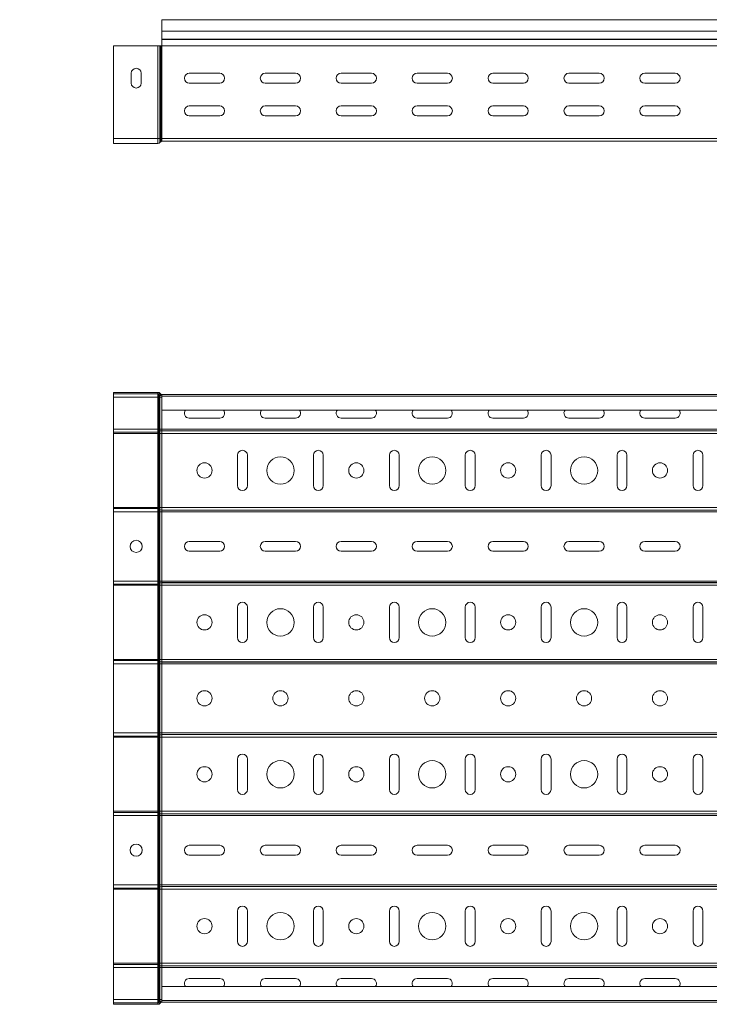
# Model space of a CAD drawing. Header units: millimetres. Extents: x -687 to 2818, y -3045 to -151.
# Tile 2 of 11: x 256 to 710, y -3045 to -2396. Entities that reach past the tile are written whole.
import ezdxf

# ---------------------------------------------------------------- set-up
doc = ezdxf.new("R2010")
doc.units = ezdxf.units.MM
doc.styles.add('SLDTEXTSTYLE0', font='TXT', dxfattribs={"width": 0.7, "bigfont": 'bigfont'})

msp = doc.modelspace()

# ---------------------------------------------------------------- linework, layer by layer
at = {"color": 7, "linetype": 'Continuous', "lineweight": 15}
for p, q in [((2817.81, -2396.49), (349.81, -2396.49)), ((349.81, -2403.95), (349.81, -2396.49)), ((349.81, -2403.95), (2817.81, -2403.95)), ((349.81, -2409.26), (349.81, -2403.95)), ((349.81, -2409.62), (349.81, -2409.26)), ((349.81, -2409.26), (2817.81, -2409.26)), ((349.81, -2413.75), (349.81, -2409.62)), ((349.81, -2409.62), (2817.81, -2409.62)), ((347.14, -2413.75), (317.81, -2413.75)), ((317.81, -2413.75), (317.81, -2474.69)), ((347.14, -2413.75), (347.14, -2474.69)), ((348.47, -2413.75), (347.14, -2413.75)), ((348.47, -2413.75), (348.47, -2474.69)), ((348.94, -2413.75), (348.47, -2413.75)), ((348.94, -2413.75), (348.94, -2474.69)), ((349.61, -2413.75), (348.94, -2413.75)), ((349.61, -2413.75), (349.61, -2474.69)), ((349.81, -2413.75), (349.61, -2413.75)), ((349.81, -2413.75), (2817.81, -2413.75)), ((349.81, -2474.69), (349.81, -2413.75)), ((329.56, -2431.74), (329.56, -2438.24)), ((336.06, -2438.24), (336.06, -2431.74)), ((387.81, -2431.74), (367.81, -2431.74)), ((437.81, -2431.74), (417.81, -2431.74)), ((487.81, -2431.74), (467.81, -2431.74)), ((537.81, -2431.74), (517.81, -2431.74)), ((587.81, -2431.74), (567.81, -2431.74)), ((637.81, -2431.74), (617.81, -2431.74)), ((687.81, -2431.74), (667.81, -2431.74)), ((367.81, -2438.24), (387.81, -2438.24)), ((417.81, -2438.24), (437.81, -2438.24)), ((467.81, -2438.24), (487.81, -2438.24)), ((517.81, -2438.24), (537.81, -2438.24)), ((567.81, -2438.24), (587.81, -2438.24)), ((617.81, -2438.24), (637.81, -2438.24)), ((667.81, -2438.24), (687.81, -2438.24)), ((387.81, -2453.24), (367.81, -2453.24)), ((437.81, -2453.24), (417.81, -2453.24)), ((487.81, -2453.24), (467.81, -2453.24)), ((537.81, -2453.24), (517.81, -2453.24)), ((587.81, -2453.24), (567.81, -2453.24)), ((637.81, -2453.24), (617.81, -2453.24)), ((687.81, -2453.24), (667.81, -2453.24)), ((367.81, -2459.74), (387.81, -2459.74)), ((417.81, -2459.74), (437.81, -2459.74)), ((467.81, -2459.74), (487.81, -2459.74)), ((517.81, -2459.74), (537.81, -2459.74)), ((567.81, -2459.74), (587.81, -2459.74)), ((617.81, -2459.74), (637.81, -2459.74)), ((667.81, -2459.74), (687.81, -2459.74)), ((347.14, -2474.69), (317.81, -2474.69)), ((317.81, -2474.69), (317.81, -2477.89)), ((347.14, -2474.69), (347.14, -2477.89)), ((348.47, -2474.69), (347.14, -2474.69)), ((348.47, -2474.69), (348.47, -2477.31)), ((348.94, -2474.69), (348.47, -2474.69)), ((348.94, -2474.69), (348.94, -2476.79)), ((349.61, -2474.69), (348.94, -2474.69)), ((349.61, -2474.69), (349.61, -2476.49)), ((349.81, -2474.69), (349.61, -2474.69)), ((349.81, -2474.69), (2817.81, -2474.69)), ((349.81, -2476.49), (349.81, -2474.69)), ((347.14, -2477.89), (317.81, -2477.89)), ((348.94, -2476.79), (348.47, -2477.31)), ((349.81, -2476.49), (349.61, -2476.49)), ((349.81, -2476.49), (2817.81, -2476.49)), ((317.81, -2642.67), (317.81, -2641.77)), ((347.14, -2641.77), (317.81, -2641.77)), ((347.14, -2642.67), (317.81, -2642.67)), ((317.81, -2644.97), (317.81, -2642.67)), ((347.14, -2642.67), (347.14, -2641.77)), ((347.14, -2644.97), (347.14, -2642.67)), ((347.81, -2642.96), (348.47, -2642.36)), ((348.28, -2643.48), (347.81, -2642.96)), ((347.81, -2644.97), (347.81, -2642.96)), ((348.28, -2643.48), (348.94, -2642.88)), ((348.28, -2644.97), (348.28, -2643.48)), ((348.94, -2642.88), (348.47, -2642.36)), ((349.61, -2644.07), (349.61, -2643.17)), ((349.81, -2643.17), (349.61, -2643.17)), ((349.81, -2644.07), (349.61, -2644.07)), ((349.61, -2644.97), (349.61, -2644.07)), ((349.81, -2644.3), (349.81, -2643.17)), ((349.81, -2643.17), (2817.81, -2643.17)), ((347.14, -2644.97), (317.81, -2644.97)), ((317.81, -2665.98), (317.81, -2644.97)), ((347.81, -2644.97), (347.14, -2644.97)), ((347.14, -2665.98), (347.14, -2644.97)), ((348.28, -2644.97), (347.81, -2644.97)), ((347.81, -2665.98), (347.81, -2644.97)), ((349.61, -2644.97), (348.28, -2644.97)), ((348.28, -2665.98), (348.28, -2644.97)), ((349.81, -2644.97), (349.61, -2644.97)), ((349.61, -2665.98), (349.61, -2644.97)), ((2817.81, -2644.3), (349.81, -2644.3)), ((349.81, -2653.4), (349.81, -2644.3)), ((349.81, -2653.4), (2817.81, -2653.4)), ((349.81, -2653.4), (349.81, -2665.98)), ((387.81, -2658.74), (367.81, -2658.74)), ((437.81, -2658.74), (417.81, -2658.74)), ((487.81, -2658.74), (467.81, -2658.74)), ((537.81, -2658.74), (517.81, -2658.74)), ((587.81, -2658.74), (567.81, -2658.74)), ((637.81, -2658.74), (617.81, -2658.74)), ((687.81, -2658.74), (667.81, -2658.74)), ((347.14, -2665.98), (317.81, -2665.98)), ((317.81, -2668.03), (317.81, -2665.98)), ((347.14, -2668.03), (317.81, -2668.03)), ((317.81, -2668.08), (317.81, -2668.03)), ((347.14, -2668.08), (317.81, -2668.08)), ((317.81, -2668.79), (317.81, -2668.08)), ((347.14, -2668.79), (317.81, -2668.79)), ((317.81, -2717.55), (317.81, -2668.79)), ((347.81, -2665.98), (347.14, -2665.98)), ((347.14, -2668.03), (347.14, -2665.98)), ((347.14, -2668.08), (347.14, -2668.03)), ((347.14, -2668.79), (347.14, -2668.08)), ((347.81, -2668.79), (347.14, -2668.79)), ((347.14, -2717.55), (347.14, -2668.79)), ((348.28, -2665.98), (347.81, -2665.98)), ((347.81, -2667.82), (347.81, -2665.98)), ((348.28, -2667.45), (347.81, -2667.82)), ((348.28, -2667.51), (347.81, -2667.88)), ((347.81, -2667.88), (347.81, -2667.82)), ((347.81, -2668.79), (347.81, -2667.88)), ((348.28, -2668.79), (347.81, -2668.79)), ((347.81, -2717.55), (347.81, -2668.79)), ((349.61, -2665.98), (348.28, -2665.98)), ((348.28, -2667.45), (348.28, -2665.98)), ((348.28, -2667.51), (348.28, -2667.45)), ((348.28, -2668.79), (348.28, -2667.51)), ((349.61, -2668.79), (348.28, -2668.79)), ((348.28, -2717.55), (348.28, -2668.79)), ((349.61, -2667.04), (349.61, -2665.98)), ((349.81, -2665.98), (349.61, -2665.98)), ((349.61, -2667.09), (349.61, -2667.04)), ((349.81, -2667.04), (349.61, -2667.04)), ((349.61, -2668.79), (349.61, -2667.09)), ((349.81, -2667.09), (349.61, -2667.09)), ((349.61, -2717.55), (349.61, -2668.79)), ((349.81, -2668.79), (349.61, -2668.79)), ((349.81, -2665.98), (2817.81, -2665.98)), ((349.81, -2665.98), (349.81, -2667.04)), ((349.81, -2667.04), (2817.81, -2667.04)), ((349.81, -2667.04), (349.81, -2667.09)), ((349.81, -2667.09), (2817.81, -2667.09)), ((349.81, -2667.09), (349.81, -2668.79)), ((349.81, -2668.79), (349.81, -2717.55)), ((349.81, -2668.79), (2817.81, -2668.79)), ((399.56, -2703.17), (399.56, -2683.17)), ((406.06, -2683.17), (406.06, -2703.17)), ((449.56, -2703.17), (449.56, -2683.17)), ((456.06, -2683.17), (456.06, -2703.17)), ((499.56, -2703.17), (499.56, -2683.17)), ((506.06, -2683.17), (506.06, -2703.17)), ((549.56, -2703.17), (549.56, -2683.17)), ((556.06, -2683.17), (556.06, -2703.17)), ((599.56, -2703.17), (599.56, -2683.17)), ((606.06, -2683.17), (606.06, -2703.17)), ((649.56, -2703.17), (649.56, -2683.17)), ((656.06, -2683.17), (656.06, -2703.17)), ((699.56, -2703.17), (699.56, -2683.17)), ((706.06, -2683.17), (706.06, -2703.17)), ((347.14, -2717.55), (317.81, -2717.55)), ((317.81, -2718.26), (317.81, -2717.55)), ((347.14, -2718.26), (317.81, -2718.26)), ((317.81, -2718.31), (317.81, -2718.26)), ((347.14, -2718.31), (317.81, -2718.31)), ((317.81, -2720.36), (317.81, -2718.31)), ((347.14, -2720.36), (317.81, -2720.36)), ((317.81, -2765.98), (317.81, -2720.36)), ((347.81, -2717.55), (347.14, -2717.55)), ((347.14, -2718.26), (347.14, -2717.55)), ((347.14, -2718.31), (347.14, -2718.26)), ((347.14, -2720.36), (347.14, -2718.31)), ((347.81, -2720.36), (347.14, -2720.36)), ((347.14, -2765.98), (347.14, -2720.36)), ((348.28, -2717.55), (347.81, -2717.55)), ((347.81, -2718.46), (347.81, -2717.55)), ((348.28, -2718.83), (347.81, -2718.46)), ((347.81, -2718.52), (347.81, -2718.46)), ((348.28, -2718.89), (347.81, -2718.52)), ((347.81, -2720.36), (347.81, -2718.52)), ((348.28, -2720.36), (347.81, -2720.36)), ((347.81, -2765.98), (347.81, -2720.36)), ((349.61, -2717.55), (348.28, -2717.55)), ((348.28, -2718.83), (348.28, -2717.55)), ((348.28, -2718.89), (348.28, -2718.83)), ((348.28, -2720.36), (348.28, -2718.89)), ((349.61, -2720.36), (348.28, -2720.36)), ((348.28, -2765.98), (348.28, -2720.36)), ((349.81, -2717.55), (349.61, -2717.55)), ((349.61, -2719.25), (349.61, -2717.55)), ((349.81, -2719.25), (349.61, -2719.25)), ((349.61, -2719.3), (349.61, -2719.25)), ((349.81, -2719.3), (349.61, -2719.3)), ((349.61, -2720.36), (349.61, -2719.3)), ((349.81, -2720.36), (349.61, -2720.36)), ((349.61, -2765.98), (349.61, -2720.36)), ((349.81, -2717.55), (2817.81, -2717.55)), ((349.81, -2717.55), (349.81, -2719.25)), ((349.81, -2719.25), (2817.81, -2719.25)), ((349.81, -2719.25), (349.81, -2719.3)), ((349.81, -2719.3), (2817.81, -2719.3)), ((349.81, -2719.3), (349.81, -2720.36)), ((349.81, -2720.36), (2817.81, -2720.36)), ((349.81, -2720.36), (349.81, -2765.98)), ((367.81, -2739.92), (387.81, -2739.92)), ((417.81, -2739.92), (437.81, -2739.92)), ((467.81, -2739.92), (487.81, -2739.92)), ((517.81, -2739.92), (537.81, -2739.92)), ((567.81, -2739.92), (587.81, -2739.92)), ((617.81, -2739.92), (637.81, -2739.92)), ((667.81, -2739.92), (687.81, -2739.92)), ((387.81, -2746.42), (367.81, -2746.42)), ((437.81, -2746.42), (417.81, -2746.42)), ((487.81, -2746.42), (467.81, -2746.42)), ((537.81, -2746.42), (517.81, -2746.42)), ((587.81, -2746.42), (567.81, -2746.42)), ((637.81, -2746.42), (617.81, -2746.42)), ((687.81, -2746.42), (667.81, -2746.42)), ((347.14, -2765.98), (317.81, -2765.98)), ((317.81, -2768.03), (317.81, -2765.98)), ((347.81, -2765.98), (347.14, -2765.98)), ((347.14, -2768.03), (347.14, -2765.98)), ((348.28, -2765.98), (347.81, -2765.98)), ((347.81, -2767.82), (347.81, -2765.98)), ((349.61, -2765.98), (348.28, -2765.98)), ((348.28, -2767.45), (348.28, -2765.98)), ((349.61, -2767.04), (349.61, -2765.98)), ((349.81, -2765.98), (349.61, -2765.98)), ((349.61, -2767.09), (349.61, -2767.04)), ((349.81, -2767.04), (349.61, -2767.04)), ((349.61, -2768.79), (349.61, -2767.09)), ((349.81, -2767.09), (349.61, -2767.09)), ((349.81, -2765.98), (349.81, -2767.04)), ((349.81, -2765.98), (2817.81, -2765.98)), ((349.81, -2767.04), (2817.81, -2767.04)), ((349.81, -2767.04), (349.81, -2767.09)), ((349.81, -2767.09), (349.81, -2768.79)), ((349.81, -2767.09), (2817.81, -2767.09)), ((347.14, -2768.03), (317.81, -2768.03)), ((317.81, -2768.08), (317.81, -2768.03)), ((347.14, -2768.08), (317.81, -2768.08)), ((317.81, -2768.79), (317.81, -2768.08)), ((347.14, -2768.79), (317.81, -2768.79)), ((317.81, -2817.55), (317.81, -2768.79)), ((347.14, -2768.08), (347.14, -2768.03)), ((347.14, -2768.79), (347.14, -2768.08)), ((347.81, -2768.79), (347.14, -2768.79)), ((347.14, -2817.55), (347.14, -2768.79)), ((348.28, -2767.45), (347.81, -2767.82)), ((348.28, -2767.51), (347.81, -2767.88)), ((347.81, -2767.88), (347.81, -2767.82)), ((347.81, -2768.79), (347.81, -2767.88)), ((348.28, -2768.79), (347.81, -2768.79)), ((347.81, -2817.55), (347.81, -2768.79)), ((348.28, -2767.51), (348.28, -2767.45)), ((348.28, -2768.79), (348.28, -2767.51)), ((349.61, -2768.79), (348.28, -2768.79)), ((348.28, -2817.55), (348.28, -2768.79)), ((349.81, -2768.79), (349.61, -2768.79)), ((349.61, -2817.55), (349.61, -2768.79)), ((349.81, -2768.79), (349.81, -2817.55)), ((349.81, -2768.79), (2817.81, -2768.79)), ((399.56, -2803.17), (399.56, -2783.17)), ((406.06, -2783.17), (406.06, -2803.17)), ((449.56, -2803.17), (449.56, -2783.17)), ((456.06, -2783.17), (456.06, -2803.17)), ((499.56, -2803.17), (499.56, -2783.17)), ((506.06, -2783.17), (506.06, -2803.17)), ((549.56, -2803.17), (549.56, -2783.17)), ((556.06, -2783.17), (556.06, -2803.17)), ((599.56, -2803.17), (599.56, -2783.17)), ((606.06, -2783.17), (606.06, -2803.17)), ((649.56, -2803.17), (649.56, -2783.17)), ((656.06, -2783.17), (656.06, -2803.17)), ((699.56, -2803.17), (699.56, -2783.17)), ((706.06, -2783.17), (706.06, -2803.17)), ((347.14, -2817.55), (317.81, -2817.55)), ((317.81, -2818.26), (317.81, -2817.55)), ((347.14, -2818.26), (317.81, -2818.26)), ((317.81, -2818.31), (317.81, -2818.26)), ((347.14, -2818.31), (317.81, -2818.31)), ((317.81, -2820.36), (317.81, -2818.31)), ((347.81, -2817.55), (347.14, -2817.55)), ((347.14, -2818.26), (347.14, -2817.55)), ((347.14, -2818.31), (347.14, -2818.26)), ((347.14, -2820.36), (347.14, -2818.31)), ((348.28, -2817.55), (347.81, -2817.55)), ((347.81, -2818.46), (347.81, -2817.55)), ((348.28, -2818.83), (347.81, -2818.46)), ((347.81, -2818.52), (347.81, -2818.46)), ((348.28, -2818.89), (347.81, -2818.52)), ((347.81, -2820.36), (347.81, -2818.52)), ((349.61, -2817.55), (348.28, -2817.55)), ((348.28, -2818.83), (348.28, -2817.55)), ((348.28, -2818.89), (348.28, -2818.83)), ((348.28, -2820.36), (348.28, -2818.89)), ((349.81, -2817.55), (349.61, -2817.55)), ((349.61, -2819.25), (349.61, -2817.55)), ((349.81, -2817.55), (2817.81, -2817.55)), ((349.81, -2817.55), (349.81, -2819.25)), ((347.14, -2820.36), (317.81, -2820.36)), ((317.81, -2865.98), (317.81, -2820.36)), ((347.81, -2820.36), (347.14, -2820.36)), ((347.14, -2865.98), (347.14, -2820.36)), ((348.28, -2820.36), (347.81, -2820.36)), ((347.81, -2865.98), (347.81, -2820.36)), ((349.61, -2820.36), (348.28, -2820.36)), ((348.28, -2865.98), (348.28, -2820.36)), ((349.81, -2819.25), (349.61, -2819.25)), ((349.61, -2819.3), (349.61, -2819.25)), ((349.81, -2819.3), (349.61, -2819.3)), ((349.61, -2820.36), (349.61, -2819.3)), ((349.81, -2820.36), (349.61, -2820.36)), ((349.61, -2865.98), (349.61, -2820.36)), ((349.81, -2819.25), (2817.81, -2819.25)), ((349.81, -2819.25), (349.81, -2819.3)), ((349.81, -2819.3), (2817.81, -2819.3)), ((349.81, -2819.3), (349.81, -2820.36)), ((349.81, -2820.36), (2817.81, -2820.36)), ((349.81, -2820.36), (349.81, -2865.98)), ((347.14, -2865.98), (317.81, -2865.98)), ((317.81, -2868.03), (317.81, -2865.98)), ((347.14, -2868.03), (317.81, -2868.03)), ((317.81, -2868.08), (317.81, -2868.03)), ((347.14, -2868.08), (317.81, -2868.08)), ((317.81, -2868.79), (317.81, -2868.08)), ((347.14, -2868.79), (317.81, -2868.79)), ((317.81, -2917.55), (317.81, -2868.79)), ((347.81, -2865.98), (347.14, -2865.98)), ((347.14, -2868.03), (347.14, -2865.98)), ((347.14, -2868.08), (347.14, -2868.03)), ((347.14, -2868.79), (347.14, -2868.08)), ((347.81, -2868.79), (347.14, -2868.79)), ((347.14, -2917.55), (347.14, -2868.79)), ((348.28, -2865.98), (347.81, -2865.98)), ((347.81, -2867.82), (347.81, -2865.98)), ((348.28, -2867.45), (347.81, -2867.82)), ((348.28, -2867.51), (347.81, -2867.88)), ((347.81, -2867.88), (347.81, -2867.82)), ((347.81, -2868.79), (347.81, -2867.88)), ((348.28, -2868.79), (347.81, -2868.79)), ((347.81, -2917.55), (347.81, -2868.79)), ((349.61, -2865.98), (348.28, -2865.98)), ((348.28, -2867.45), (348.28, -2865.98)), ((348.28, -2867.51), (348.28, -2867.45)), ((348.28, -2868.79), (348.28, -2867.51)), ((349.61, -2868.79), (348.28, -2868.79)), ((348.28, -2917.55), (348.28, -2868.79)), ((349.81, -2865.98), (349.61, -2865.98)), ((349.61, -2867.04), (349.61, -2865.98)), ((349.61, -2867.09), (349.61, -2867.04)), ((349.81, -2867.04), (349.61, -2867.04)), ((349.61, -2868.79), (349.61, -2867.09)), ((349.81, -2867.09), (349.61, -2867.09)), ((349.81, -2868.79), (349.61, -2868.79)), ((349.61, -2917.55), (349.61, -2868.79)), ((349.81, -2865.98), (349.81, -2867.04)), ((349.81, -2865.98), (2817.81, -2865.98)), ((349.81, -2867.04), (349.81, -2867.09)), ((349.81, -2867.04), (2817.81, -2867.04)), ((349.81, -2867.09), (2817.81, -2867.09)), ((349.81, -2867.09), (349.81, -2868.79)), ((349.81, -2868.79), (2817.81, -2868.79)), ((349.81, -2868.79), (349.81, -2917.55)), ((399.56, -2903.17), (399.56, -2883.17)), ((406.06, -2883.17), (406.06, -2903.17)), ((449.56, -2903.17), (449.56, -2883.17)), ((456.06, -2883.17), (456.06, -2903.17)), ((499.56, -2903.17), (499.56, -2883.17)), ((506.06, -2883.17), (506.06, -2903.17)), ((549.56, -2903.17), (549.56, -2883.17)), ((556.06, -2883.17), (556.06, -2903.17)), ((599.56, -2903.17), (599.56, -2883.17)), ((606.06, -2883.17), (606.06, -2903.17)), ((649.56, -2903.17), (649.56, -2883.17)), ((656.06, -2883.17), (656.06, -2903.17)), ((699.56, -2903.17), (699.56, -2883.17)), ((706.06, -2883.17), (706.06, -2903.17)), ((347.14, -2917.55), (317.81, -2917.55)), ((317.81, -2918.26), (317.81, -2917.55)), ((347.14, -2918.26), (317.81, -2918.26)), ((317.81, -2918.31), (317.81, -2918.26)), ((347.14, -2918.31), (317.81, -2918.31)), ((317.81, -2920.36), (317.81, -2918.31)), ((347.14, -2920.36), (317.81, -2920.36)), ((317.81, -2965.98), (317.81, -2920.36)), ((347.81, -2917.55), (347.14, -2917.55)), ((347.14, -2918.26), (347.14, -2917.55)), ((347.14, -2918.31), (347.14, -2918.26)), ((347.14, -2920.36), (347.14, -2918.31)), ((347.81, -2920.36), (347.14, -2920.36)), ((347.14, -2965.98), (347.14, -2920.36)), ((348.28, -2917.55), (347.81, -2917.55)), ((347.81, -2918.46), (347.81, -2917.55)), ((348.28, -2918.83), (347.81, -2918.46)), ((347.81, -2918.52), (347.81, -2918.46)), ((348.28, -2918.89), (347.81, -2918.52)), ((347.81, -2920.36), (347.81, -2918.52)), ((348.28, -2920.36), (347.81, -2920.36)), ((347.81, -2965.98), (347.81, -2920.36)), ((349.61, -2917.55), (348.28, -2917.55)), ((348.28, -2918.83), (348.28, -2917.55)), ((348.28, -2918.89), (348.28, -2918.83)), ((348.28, -2920.36), (348.28, -2918.89)), ((349.61, -2920.36), (348.28, -2920.36)), ((348.28, -2965.98), (348.28, -2920.36)), ((349.81, -2917.55), (349.61, -2917.55)), ((349.61, -2919.25), (349.61, -2917.55)), ((349.81, -2919.25), (349.61, -2919.25)), ((349.61, -2919.3), (349.61, -2919.25)), ((349.81, -2919.3), (349.61, -2919.3)), ((349.61, -2920.36), (349.61, -2919.3)), ((349.81, -2920.36), (349.61, -2920.36)), ((349.61, -2965.98), (349.61, -2920.36)), ((349.81, -2917.55), (2817.81, -2917.55)), ((349.81, -2917.55), (349.81, -2919.25)), ((349.81, -2919.25), (2817.81, -2919.25)), ((349.81, -2919.25), (349.81, -2919.3)), ((349.81, -2919.3), (2817.81, -2919.3)), ((349.81, -2919.3), (349.81, -2920.36)), ((349.81, -2920.36), (2817.81, -2920.36)), ((349.81, -2920.36), (349.81, -2965.98)), ((367.81, -2939.92), (387.81, -2939.92)), ((417.81, -2939.92), (437.81, -2939.92)), ((467.81, -2939.92), (487.81, -2939.92)), ((517.81, -2939.92), (537.81, -2939.92)), ((567.81, -2939.92), (587.81, -2939.92)), ((617.81, -2939.92), (637.81, -2939.92)), ((667.81, -2939.92), (687.81, -2939.92)), ((387.81, -2946.42), (367.81, -2946.42)), ((437.81, -2946.42), (417.81, -2946.42)), ((487.81, -2946.42), (467.81, -2946.42)), ((537.81, -2946.42), (517.81, -2946.42)), ((587.81, -2946.42), (567.81, -2946.42)), ((637.81, -2946.42), (617.81, -2946.42)), ((687.81, -2946.42), (667.81, -2946.42)), ((347.14, -2965.98), (317.81, -2965.98)), ((317.81, -2968.03), (317.81, -2965.98)), ((347.14, -2968.03), (317.81, -2968.03)), ((317.81, -2968.08), (317.81, -2968.03)), ((347.14, -2968.08), (317.81, -2968.08)), ((317.81, -2968.79), (317.81, -2968.08)), ((347.81, -2965.98), (347.14, -2965.98)), ((347.14, -2968.03), (347.14, -2965.98)), ((347.14, -2968.08), (347.14, -2968.03)), ((347.14, -2968.79), (347.14, -2968.08)), ((348.28, -2965.98), (347.81, -2965.98)), ((347.81, -2967.82), (347.81, -2965.98)), ((348.28, -2967.45), (347.81, -2967.82)), ((348.28, -2967.51), (347.81, -2967.88)), ((347.81, -2967.88), (347.81, -2967.82)), ((347.81, -2968.79), (347.81, -2967.88)), ((349.61, -2965.98), (348.28, -2965.98)), ((348.28, -2967.45), (348.28, -2965.98)), ((348.28, -2967.51), (348.28, -2967.45)), ((348.28, -2968.79), (348.28, -2967.51)), ((349.61, -2967.04), (349.61, -2965.98)), ((349.81, -2965.98), (349.61, -2965.98)), ((349.81, -2967.04), (349.61, -2967.04)), ((349.61, -2967.09), (349.61, -2967.04)), ((349.61, -2968.79), (349.61, -2967.09)), ((349.81, -2967.09), (349.61, -2967.09)), ((349.81, -2965.98), (349.81, -2967.04)), ((349.81, -2965.98), (2817.81, -2965.98)), ((349.81, -2967.04), (2817.81, -2967.04)), ((349.81, -2967.04), (349.81, -2967.09)), ((349.81, -2967.09), (2817.81, -2967.09)), ((349.81, -2967.09), (349.81, -2968.79)), ((347.14, -2968.79), (317.81, -2968.79)), ((317.81, -3017.55), (317.81, -2968.79)), ((347.81, -2968.79), (347.14, -2968.79)), ((347.14, -3017.55), (347.14, -2968.79)), ((348.28, -2968.79), (347.81, -2968.79)), ((347.81, -3017.55), (347.81, -2968.79)), ((349.61, -2968.79), (348.28, -2968.79)), ((348.28, -3017.55), (348.28, -2968.79)), ((349.81, -2968.79), (349.61, -2968.79)), ((349.61, -3017.55), (349.61, -2968.79)), ((349.81, -2968.79), (2817.81, -2968.79)), ((349.81, -2968.79), (349.81, -3017.55)), ((399.56, -3003.17), (399.56, -2983.17)), ((406.06, -2983.17), (406.06, -3003.17)), ((449.56, -3003.17), (449.56, -2983.17)), ((456.06, -2983.17), (456.06, -3003.17)), ((499.56, -3003.17), (499.56, -2983.17)), ((506.06, -2983.17), (506.06, -3003.17)), ((549.56, -3003.17), (549.56, -2983.17)), ((556.06, -2983.17), (556.06, -3003.17)), ((599.56, -3003.17), (599.56, -2983.17)), ((606.06, -2983.17), (606.06, -3003.17)), ((649.56, -3003.17), (649.56, -2983.17)), ((656.06, -2983.17), (656.06, -3003.17)), ((699.56, -3003.17), (699.56, -2983.17)), ((706.06, -2983.17), (706.06, -3003.17)), ((347.14, -3017.55), (317.81, -3017.55)), ((317.81, -3018.26), (317.81, -3017.55)), ((347.14, -3018.26), (317.81, -3018.26)), ((317.81, -3018.31), (317.81, -3018.26)), ((347.14, -3018.31), (317.81, -3018.31)), ((317.81, -3020.36), (317.81, -3018.31)), ((347.81, -3017.55), (347.14, -3017.55)), ((347.14, -3018.26), (347.14, -3017.55)), ((347.14, -3018.31), (347.14, -3018.26)), ((347.14, -3020.36), (347.14, -3018.31)), ((348.28, -3017.55), (347.81, -3017.55)), ((347.81, -3018.46), (347.81, -3017.55)), ((348.28, -3018.83), (347.81, -3018.46)), ((347.81, -3018.52), (347.81, -3018.46)), ((348.28, -3018.89), (347.81, -3018.52)), ((347.81, -3020.36), (347.81, -3018.52)), ((349.61, -3017.55), (348.28, -3017.55)), ((348.28, -3018.83), (348.28, -3017.55)), ((348.28, -3018.89), (348.28, -3018.83)), ((348.28, -3020.36), (348.28, -3018.89)), ((349.81, -3017.55), (349.61, -3017.55)), ((349.61, -3019.25), (349.61, -3017.55)), ((349.81, -3019.25), (349.61, -3019.25)), ((349.61, -3019.3), (349.61, -3019.25)), ((349.81, -3019.3), (349.61, -3019.3)), ((349.61, -3020.36), (349.61, -3019.3)), ((349.81, -3017.55), (2817.81, -3017.55)), ((349.81, -3017.55), (349.81, -3019.25)), ((349.81, -3019.25), (2817.81, -3019.25)), ((349.81, -3019.25), (349.81, -3019.3)), ((349.81, -3019.3), (2817.81, -3019.3)), ((349.81, -3019.3), (349.81, -3020.36)), ((347.14, -3020.36), (317.81, -3020.36)), ((317.81, -3041.37), (317.81, -3020.36)), ((347.81, -3020.36), (347.14, -3020.36)), ((347.14, -3041.37), (347.14, -3020.36)), ((348.28, -3020.36), (347.81, -3020.36)), ((347.81, -3041.37), (347.81, -3020.36)), ((349.61, -3020.36), (348.28, -3020.36)), ((348.28, -3041.37), (348.28, -3020.36)), ((349.81, -3020.36), (349.61, -3020.36)), ((349.61, -3041.37), (349.61, -3020.36)), ((349.81, -3020.36), (2817.81, -3020.36)), ((349.81, -3020.36), (349.81, -3032.95)), ((2817.81, -3032.95), (349.81, -3032.95)), ((349.81, -3042.05), (349.81, -3032.95)), ((367.81, -3027.6), (387.81, -3027.6)), ((417.81, -3027.6), (437.81, -3027.6)), ((467.81, -3027.6), (487.81, -3027.6)), ((517.81, -3027.6), (537.81, -3027.6)), ((567.81, -3027.6), (587.81, -3027.6)), ((617.81, -3027.6), (637.81, -3027.6)), ((667.81, -3027.6), (687.81, -3027.6)), ((347.14, -3041.37), (317.81, -3041.37)), ((317.81, -3043.67), (317.81, -3041.37)), ((317.81, -3043.67), (317.81, -3044.57)), ((347.14, -3043.67), (317.81, -3043.67)), ((347.14, -3044.57), (317.81, -3044.57)), ((347.81, -3041.37), (347.14, -3041.37)), ((347.14, -3043.67), (347.14, -3041.37)), ((347.14, -3043.67), (347.14, -3044.57)), ((347.81, -3043.38), (347.81, -3041.37)), ((348.28, -3041.37), (347.81, -3041.37)), ((348.28, -3042.86), (347.81, -3043.38)), ((347.81, -3043.38), (348.47, -3043.98)), ((349.61, -3041.37), (348.28, -3041.37)), ((348.28, -3042.86), (348.28, -3041.37)), ((348.28, -3042.86), (348.94, -3043.46)), ((348.94, -3043.46), (348.47, -3043.98)), ((349.81, -3041.37), (349.61, -3041.37)), ((349.61, -3042.27), (349.61, -3041.37)), ((349.61, -3042.27), (349.61, -3043.17)), ((349.81, -3042.27), (349.61, -3042.27)), ((349.81, -3043.17), (349.61, -3043.17)), ((349.81, -3042.05), (2817.81, -3042.05)), ((349.81, -3043.17), (349.81, -3042.05)), ((349.81, -3043.17), (2817.81, -3043.17))]:
    msp.add_line(p, q, dxfattribs=at)
for centre, radius in [((377.81, -2693.17), 5), ((427.81, -2693.17), 9), ((477.81, -2693.17), 5), ((527.81, -2693.17), 9), ((577.81, -2693.17), 5), ((627.81, -2693.17), 9), ((677.81, -2693.17), 5), ((332.81, -2743.17), 4), ((427.81, -2793.17), 9), ((527.81, -2793.17), 9), ((627.81, -2793.17), 9), ((377.81, -2793.17), 5), ((477.81, -2793.17), 5), ((577.81, -2793.17), 5), ((677.81, -2793.17), 5), ((377.81, -2843.17), 5), ((427.81, -2843.17), 5), ((477.81, -2843.17), 5), ((527.81, -2843.17), 5), ((577.81, -2843.17), 5), ((627.81, -2843.17), 5), ((677.81, -2843.17), 5), ((377.81, -2893.17), 5), ((427.81, -2893.17), 9), ((477.81, -2893.17), 5), ((527.81, -2893.17), 9), ((577.81, -2893.17), 5), ((627.81, -2893.17), 9), ((677.81, -2893.17), 5), ((332.81, -2943.17), 4), ((427.81, -2993.17), 9), ((527.81, -2993.17), 9), ((627.81, -2993.17), 9), ((377.81, -2993.17), 5), ((477.81, -2993.17), 5), ((577.81, -2993.17), 5), ((677.81, -2993.17), 5)]:
    msp.add_circle(centre, radius, dxfattribs=at)
for centre, radius, start, end in [((332.81, -2431.74), 3.25, 0, 180), ((367.81, -2434.99), 3.25, 90, 270), ((387.81, -2434.99), 3.25, 270, 90), ((417.81, -2434.99), 3.25, 90, 270), ((437.81, -2434.99), 3.25, 270, 90), ((467.81, -2434.99), 3.25, 90, 270), ((487.81, -2434.99), 3.25, 270, 90), ((517.81, -2434.99), 3.25, 90, 270), ((537.81, -2434.99), 3.25, 270, 90), ((567.81, -2434.99), 3.25, 90, 270), ((587.81, -2434.99), 3.25, 270, 90), ((617.81, -2434.99), 3.25, 90, 270), ((637.81, -2434.99), 3.25, 270, 90), ((667.81, -2434.99), 3.25, 90, 270), ((687.81, -2434.99), 3.25, 270, 90), ((332.81, -2438.24), 3.25, 180, 0), ((367.81, -2456.49), 3.25, 90, 270), ((387.81, -2456.49), 3.25, 270, 90), ((417.81, -2456.49), 3.25, 90, 270), ((437.81, -2456.49), 3.25, 270, 90), ((467.81, -2456.49), 3.25, 90, 270), ((487.81, -2456.49), 3.25, 270, 90), ((517.81, -2456.49), 3.25, 90, 270), ((537.81, -2456.49), 3.25, 270, 90), ((567.81, -2456.49), 3.25, 90, 270), ((587.81, -2456.49), 3.25, 270, 90), ((617.81, -2456.49), 3.25, 90, 270), ((637.81, -2456.49), 3.25, 270, 90), ((667.81, -2456.49), 3.25, 90, 270), ((687.81, -2456.49), 3.25, 270, 90), ((347.14, -2476.09), 1.8, 270, 317.68589), ((349.61, -2477.39), 0.9, 90, 137.68589), ((347.14, -2643.57), 1.8, 42.31411, 90), ((347.14, -2643.57), 0.9, 42.31411, 90), ((349.61, -2642.27), 1.8, 222.31411, 270), ((349.61, -2642.27), 0.9, 222.31411, 270), ((367.81, -2655.49), 3.25, 139.93292, 270), ((387.81, -2655.49), 3.25, 270, 40.06708), ((417.81, -2655.49), 3.25, 139.93292, 270), ((437.81, -2655.49), 3.25, 270, 40.06708), ((467.81, -2655.49), 3.25, 139.93292, 270), ((487.81, -2655.49), 3.25, 270, 40.06708), ((517.81, -2655.49), 3.25, 139.93292, 270), ((537.81, -2655.49), 3.25, 270, 40.06708), ((567.81, -2655.49), 3.25, 139.93292, 270), ((587.81, -2655.49), 3.25, 270, 40.06708), ((617.81, -2655.49), 3.25, 139.93292, 270), ((637.81, -2655.49), 3.25, 270, 40.06708), ((667.81, -2655.49), 3.25, 139.93292, 270), ((687.81, -2655.49), 3.25, 270, 40.06708), ((347.16, -2666.93), 1.1, 268.80575, 305.90277), ((347.16, -2666.99), 1.1, 268.80575, 305.90277), ((349.56, -2669.23), 2.19, 88.80575, 125.90277), ((349.56, -2669.29), 2.19, 88.80575, 125.90277), ((402.81, -2683.17), 3.25, 0, 180), ((452.81, -2683.17), 3.25, 0, 180), ((502.81, -2683.17), 3.25, 0, 180), ((552.81, -2683.17), 3.25, 0, 180), ((602.81, -2683.17), 3.25, 0, 180), ((652.81, -2683.17), 3.25, 0, 180), ((702.81, -2683.17), 3.25, 0, 180), ((402.81, -2703.17), 3.25, 180, 0), ((452.81, -2703.17), 3.25, 180, 0), ((502.81, -2703.17), 3.25, 180, 0), ((552.81, -2703.17), 3.25, 180, 0), ((602.81, -2703.17), 3.25, 180, 0), ((652.81, -2703.17), 3.25, 180, 0), ((702.81, -2703.17), 3.25, 180, 0), ((347.16, -2719.35), 1.1, 54.09723, 91.19425), ((347.16, -2719.41), 1.1, 54.09723, 91.19425), ((349.56, -2717.05), 2.19, 234.09723, 271.19425), ((349.56, -2717.11), 2.19, 234.09723, 271.19425), ((367.81, -2743.17), 3.25, 90, 270), ((387.81, -2743.17), 3.25, 270, 90), ((417.81, -2743.17), 3.25, 90, 270), ((437.81, -2743.17), 3.25, 270, 90), ((467.81, -2743.17), 3.25, 90, 270), ((487.81, -2743.17), 3.25, 270, 90), ((517.81, -2743.17), 3.25, 90, 270), ((537.81, -2743.17), 3.25, 270, 90), ((567.81, -2743.17), 3.25, 90, 270), ((587.81, -2743.17), 3.25, 270, 90), ((617.81, -2743.17), 3.25, 90, 270), ((637.81, -2743.17), 3.25, 270, 90), ((667.81, -2743.17), 3.25, 90, 270), ((687.81, -2743.17), 3.25, 270, 90), ((349.56, -2769.23), 2.19, 88.80575, 125.90277), ((349.56, -2769.29), 2.19, 88.80575, 125.90277), ((347.16, -2766.93), 1.1, 268.80575, 305.90277), ((347.16, -2766.99), 1.1, 268.80575, 305.90277), ((402.81, -2783.17), 3.25, 0, 180), ((452.81, -2783.17), 3.25, 0, 180), ((502.81, -2783.17), 3.25, 0, 180), ((552.81, -2783.17), 3.25, 0, 180), ((602.81, -2783.17), 3.25, 0, 180), ((652.81, -2783.17), 3.25, 0, 180), ((702.81, -2783.17), 3.25, 0, 180), ((402.81, -2803.17), 3.25, 180, 0), ((452.81, -2803.17), 3.25, 180, 0), ((502.81, -2803.17), 3.25, 180, 0), ((552.81, -2803.17), 3.25, 180, 0), ((602.81, -2803.17), 3.25, 180, 0), ((652.81, -2803.17), 3.25, 180, 0), ((702.81, -2803.17), 3.25, 180, 0), ((347.16, -2819.35), 1.1, 54.09723, 91.19425), ((347.16, -2819.41), 1.1, 54.09723, 91.19425), ((349.56, -2817.05), 2.19, 234.09723, 271.19425), ((349.56, -2817.11), 2.19, 234.09723, 271.19425), ((347.16, -2866.93), 1.1, 268.80575, 305.90277), ((347.16, -2866.99), 1.1, 268.80575, 305.90277), ((349.56, -2869.23), 2.19, 88.80575, 125.90277), ((349.56, -2869.29), 2.19, 88.80575, 125.90277), ((402.81, -2883.17), 3.25, 0, 180), ((452.81, -2883.17), 3.25, 0, 180), ((502.81, -2883.17), 3.25, 0, 180), ((552.81, -2883.17), 3.25, 0, 180), ((602.81, -2883.17), 3.25, 0, 180), ((652.81, -2883.17), 3.25, 0, 180), ((702.81, -2883.17), 3.25, 0, 180), ((402.81, -2903.17), 3.25, 180, 0), ((452.81, -2903.17), 3.25, 180, 0), ((502.81, -2903.17), 3.25, 180, 0), ((552.81, -2903.17), 3.25, 180, 0), ((602.81, -2903.17), 3.25, 180, 0), ((652.81, -2903.17), 3.25, 180, 0), ((702.81, -2903.17), 3.25, 180, 0), ((347.16, -2919.35), 1.1, 54.09723, 91.19425), ((347.16, -2919.41), 1.1, 54.09723, 91.19425), ((349.56, -2917.05), 2.19, 234.09723, 271.19425), ((349.56, -2917.11), 2.19, 234.09723, 271.19425), ((367.81, -2943.17), 3.25, 90, 270), ((387.81, -2943.17), 3.25, 270, 90), ((417.81, -2943.17), 3.25, 90, 270), ((437.81, -2943.17), 3.25, 270, 90), ((467.81, -2943.17), 3.25, 90, 270), ((487.81, -2943.17), 3.25, 270, 90), ((517.81, -2943.17), 3.25, 90, 270), ((537.81, -2943.17), 3.25, 270, 90), ((567.81, -2943.17), 3.25, 90, 270), ((587.81, -2943.17), 3.25, 270, 90), ((617.81, -2943.17), 3.25, 90, 270), ((637.81, -2943.17), 3.25, 270, 90), ((667.81, -2943.17), 3.25, 90, 270), ((687.81, -2943.17), 3.25, 270, 90), ((347.16, -2966.93), 1.1, 268.80575, 305.90277), ((347.16, -2966.99), 1.1, 268.80575, 305.90277), ((349.56, -2969.23), 2.19, 88.80575, 125.90277), ((349.56, -2969.29), 2.19, 88.80575, 125.90277), ((402.81, -2983.17), 3.25, 0, 180), ((452.81, -2983.17), 3.25, 0, 180), ((502.81, -2983.17), 3.25, 0, 180), ((552.81, -2983.17), 3.25, 0, 180), ((602.81, -2983.17), 3.25, 0, 180), ((652.81, -2983.17), 3.25, 0, 180), ((702.81, -2983.17), 3.25, 0, 180), ((402.81, -3003.17), 3.25, 180, 0), ((452.81, -3003.17), 3.25, 180, 0), ((502.81, -3003.17), 3.25, 180, 0), ((552.81, -3003.17), 3.25, 180, 0), ((602.81, -3003.17), 3.25, 180, 0), ((652.81, -3003.17), 3.25, 180, 0), ((702.81, -3003.17), 3.25, 180, 0), ((347.16, -3019.35), 1.1, 54.09723, 91.19425), ((347.16, -3019.41), 1.1, 54.09723, 91.19425), ((349.56, -3017.05), 2.19, 234.09723, 271.19425), ((349.56, -3017.11), 2.19, 234.09723, 271.19425), ((367.81, -3030.85), 3.25, 90, 220.06708), ((387.81, -3030.85), 3.25, 319.93292, 90), ((417.81, -3030.85), 3.25, 90, 220.06708), ((437.81, -3030.85), 3.25, 319.93292, 90), ((467.81, -3030.85), 3.25, 90, 220.06708), ((487.81, -3030.85), 3.25, 319.93292, 90), ((517.81, -3030.85), 3.25, 90, 220.06708), ((537.81, -3030.85), 3.25, 319.93292, 90), ((567.81, -3030.85), 3.25, 90, 220.06708), ((587.81, -3030.85), 3.25, 319.93292, 90), ((617.81, -3030.85), 3.25, 90, 220.06708), ((637.81, -3030.85), 3.25, 319.93292, 90), ((667.81, -3030.85), 3.25, 90, 220.06708), ((687.81, -3030.85), 3.25, 319.93292, 90), ((347.14, -3042.77), 0.9, 270, 317.68589), ((347.14, -3042.77), 1.8, 270, 317.68589), ((349.61, -3044.07), 1.8, 90, 137.68589), ((349.61, -3044.07), 0.9, 90, 137.68589)]:
    msp.add_arc(centre, radius, start, end, dxfattribs=at)

# ---------------------------------------------------------------- texts
at = {"color": 7, "linetype": 'Continuous', "lineweight": 0, "insert": (-687.51, -2418.21), "char_height": 30, "attachment_point": 1, "style": 'SLDTEXTSTYLE0'}
msp.add_mtext('011483 \\M+1844C\\M+18450\\M+1844D\\M+18448\\M+18453(\\M+1844D) -400\\M+1848780\\M+18481\\M+18482', dxfattribs=at)

doc.saveas('drawing.dxf')
